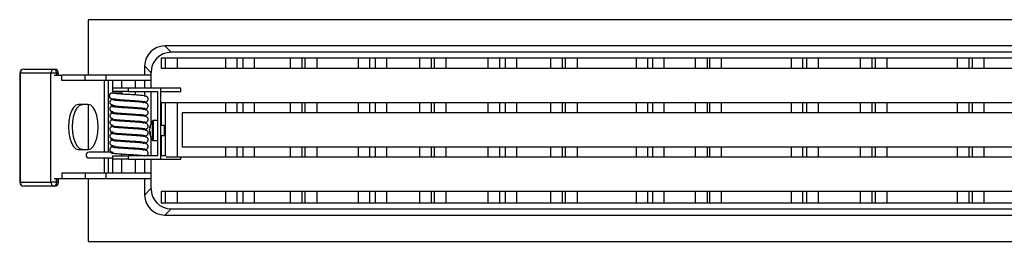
# Model space of a CAD drawing. Header units: millimetres. Extents: x 267 to 1070, y 370 to 734.
# Tile 3 of 7: x 561 to 684, y 566 to 593. Entities that reach past the tile are written whole.
import ezdxf

# ---------------------------------------------------------------- set-up
doc = ezdxf.new("R2010")
doc.units = ezdxf.units.MM

msp = doc.modelspace()

# ---------------------------------------------------------------- linework, layer by layer
at = {"color": 7, "linetype": 'Continuous', "lineweight": 25}
for p, q in [((569.96, 593.4), (569.96, 586.54)), ((752.65, 593.4), (569.96, 593.4)), ((579.45, 590.15), (580.24, 589.37)), ((752.65, 590.15), (579.45, 590.15)), ((752.65, 589.37), (580.24, 589.37)), ((578.99, 588.65), (578.99, 587.4)), ((579.49, 588.65), (578.99, 588.65)), ((579.49, 588.65), (579.49, 587.4)), ((580.98, 588.65), (579.49, 588.65)), ((587, 588.65), (580.98, 588.65)), ((580.98, 588.65), (580.98, 587.4)), ((587, 588.65), (587, 587.4)), ((588.41, 588.65), (587, 588.65)), ((588.41, 588.65), (588.41, 587.4)), ((589.13, 588.65), (588.41, 588.65)), ((589.13, 588.65), (589.13, 587.4)), ((590.54, 588.65), (589.13, 588.65)), ((590.54, 588.65), (590.54, 587.4)), ((595.03, 588.65), (590.54, 588.65)), ((595.03, 588.65), (595.03, 587.4)), ((596.49, 588.65), (595.03, 588.65)), ((596.49, 588.65), (596.49, 587.4)), ((596.86, 588.65), (596.49, 588.65)), ((596.86, 588.65), (596.86, 587.4)), ((598.32, 588.65), (596.86, 588.65)), ((603.46, 588.65), (598.32, 588.65)), ((598.32, 588.65), (598.32, 587.4)), ((604.87, 588.65), (603.46, 588.65)), ((603.46, 588.65), (603.46, 587.4)), ((604.87, 588.65), (604.87, 587.4)), ((605.59, 588.65), (604.87, 588.65)), ((605.59, 588.65), (605.59, 587.4)), ((607, 588.65), (605.59, 588.65)), ((607, 588.65), (607, 587.4)), ((611.06, 588.65), (607, 588.65)), ((611.06, 588.65), (611.06, 587.4)), ((612.52, 588.65), (611.06, 588.65)), ((612.52, 588.65), (612.52, 587.4)), ((612.9, 588.65), (612.52, 588.65)), ((612.9, 588.65), (612.9, 587.4)), ((614.36, 588.65), (612.9, 588.65)), ((619.58, 588.65), (614.36, 588.65)), ((614.36, 588.65), (614.36, 587.4)), ((620.99, 588.65), (619.58, 588.65)), ((619.58, 588.65), (619.58, 587.4)), ((620.99, 588.65), (620.99, 587.4)), ((621.71, 588.65), (620.99, 588.65)), ((621.71, 588.65), (621.71, 587.4)), ((623.12, 588.65), (621.71, 588.65)), ((623.12, 588.65), (623.12, 587.4)), ((627.34, 588.65), (623.12, 588.65)), ((627.34, 588.65), (627.34, 587.4)), ((628.8, 588.65), (627.34, 588.65)), ((628.8, 588.65), (628.8, 587.4)), ((629.16, 588.65), (628.8, 588.65)), ((629.16, 588.65), (629.16, 587.4)), ((630.63, 588.65), (629.16, 588.65)), ((637.97, 588.65), (630.63, 588.65)), ((630.63, 588.65), (630.63, 587.4)), ((639.38, 588.65), (637.97, 588.65)), ((637.97, 588.65), (637.97, 587.4)), ((639.38, 588.65), (639.38, 587.4)), ((640, 588.65), (639.38, 588.65)), ((640, 588.65), (640, 587.4)), ((641.41, 588.65), (640, 588.65)), ((641.41, 588.65), (641.41, 587.4)), ((645.31, 588.65), (641.41, 588.65)), ((645.31, 588.65), (645.31, 587.4)), ((646.77, 588.65), (645.31, 588.65)), ((646.77, 588.65), (646.77, 587.4)), ((647.07, 588.65), (646.77, 588.65)), ((648.54, 588.65), (647.07, 588.65)), ((647.07, 588.65), (647.07, 587.4)), ((648.54, 588.65), (648.54, 587.4)), ((657.2, 588.65), (648.54, 588.65)), ((658.64, 588.65), (657.2, 588.65)), ((657.2, 588.65), (657.2, 587.4)), ((658.64, 588.65), (658.64, 587.4)), ((659.11, 588.65), (658.64, 588.65)), ((659.11, 588.65), (659.11, 587.4)), ((660.55, 588.65), (659.11, 588.65)), ((660.55, 588.65), (660.55, 587.4)), ((665.77, 588.65), (660.55, 588.65)), ((665.77, 588.65), (665.77, 587.4)), ((667.21, 588.65), (665.77, 588.65)), ((667.21, 588.65), (667.21, 587.4)), ((667.66, 588.65), (667.21, 588.65)), ((669.11, 588.65), (667.66, 588.65)), ((667.66, 588.65), (667.66, 587.4)), ((677.81, 588.65), (669.11, 588.65)), ((669.11, 588.65), (669.11, 587.4)), ((677.81, 588.65), (677.81, 587.4)), ((679.26, 588.65), (677.81, 588.65)), ((679.26, 588.65), (679.26, 587.4)), ((679.7, 588.65), (679.26, 588.65)), ((679.7, 588.65), (679.7, 587.4)), ((681.15, 588.65), (679.7, 588.65)), ((681.15, 588.65), (681.15, 587.4)), ((686.36, 588.65), (681.15, 588.65)), ((561.45, 586.75), (561.45, 573.25)), ((565.33, 586.75), (561.5, 586.75)), ((561.5, 586.75), (561.5, 573.25)), ((561.95, 587.25), (565.77, 587.25)), ((565.33, 573.25), (565.33, 586.75)), ((566.02, 586.75), (565.33, 586.75)), ((565.77, 587.25), (565.78, 587.25)), ((566.03, 586.75), (566.02, 586.75)), ((566.28, 586.47), (566.28, 586.75)), ((577.74, 586.87), (576.96, 587.66)), ((576.96, 587.66), (576.96, 586.54)), ((577.74, 586.87), (577.74, 586.54)), ((578.99, 587.4), (579.49, 587.4)), ((579.49, 587.4), (580.98, 587.4)), ((580.98, 587.4), (587, 587.4)), ((587, 587.4), (588.41, 587.4)), ((588.41, 587.4), (589.13, 587.4)), ((589.13, 587.4), (590.54, 587.4)), ((590.54, 587.4), (595.03, 587.4)), ((595.03, 587.4), (596.49, 587.4)), ((596.49, 587.4), (596.86, 587.4)), ((596.86, 587.4), (598.32, 587.4)), ((598.32, 587.4), (603.46, 587.4)), ((603.46, 587.4), (604.87, 587.4)), ((604.87, 587.4), (605.59, 587.4)), ((605.59, 587.4), (607, 587.4)), ((607, 587.4), (611.06, 587.4)), ((611.06, 587.4), (612.52, 587.4)), ((612.52, 587.4), (612.9, 587.4)), ((612.9, 587.4), (614.36, 587.4)), ((614.36, 587.4), (619.58, 587.4)), ((619.58, 587.4), (620.99, 587.4)), ((620.99, 587.4), (621.71, 587.4)), ((621.71, 587.4), (623.12, 587.4)), ((623.12, 587.4), (627.34, 587.4)), ((627.34, 587.4), (628.8, 587.4)), ((628.8, 587.4), (629.16, 587.4)), ((629.16, 587.4), (630.63, 587.4)), ((630.63, 587.4), (637.97, 587.4)), ((637.97, 587.4), (639.38, 587.4)), ((639.38, 587.4), (640, 587.4)), ((640, 587.4), (641.41, 587.4)), ((641.41, 587.4), (645.31, 587.4)), ((645.31, 587.4), (646.77, 587.4)), ((646.77, 587.4), (647.07, 587.4)), ((647.07, 587.4), (648.54, 587.4)), ((648.54, 587.4), (657.2, 587.4)), ((657.2, 587.4), (658.64, 587.4)), ((658.64, 587.4), (659.11, 587.4)), ((659.11, 587.4), (660.55, 587.4)), ((660.55, 587.4), (665.77, 587.4)), ((665.77, 587.4), (667.21, 587.4)), ((667.21, 587.4), (667.66, 587.4)), ((667.66, 587.4), (669.11, 587.4)), ((669.11, 587.4), (677.81, 587.4)), ((677.81, 587.4), (679.26, 587.4)), ((679.26, 587.4), (679.7, 587.4)), ((679.7, 587.4), (681.15, 587.4)), ((681.15, 587.4), (686.36, 587.4)), ((566.68, 586.47), (565.73, 586.47)), ((566.68, 585.84), (566.68, 586.54)), ((569.59, 586.54), (566.68, 586.54)), ((569.59, 585.84), (566.68, 585.84)), ((569.59, 585.84), (569.59, 586.54)), ((572.16, 586.54), (569.59, 586.54)), ((572.16, 585.84), (569.59, 585.84)), ((571.95, 585.84), (571.95, 576.95)), ((572.16, 586.54), (572.16, 585.84)), ((577.76, 586.54), (572.16, 586.54)), ((577.76, 585.84), (572.16, 585.84)), ((572.43, 585.84), (572.43, 576.95)), ((572.98, 585.84), (572.98, 584.9)), ((574.09, 585.84), (574.09, 584.9)), ((575.83, 584.9), (575.83, 585.84)), ((576.96, 585.84), (576.96, 584.9)), ((577.74, 585.84), (577.74, 584.9)), ((577.76, 585.84), (577.76, 586.54)), ((572.91, 584.3), (572.91, 584.3)), ((572.96, 584.9), (572.96, 584.5)), ((574.96, 584.9), (572.96, 584.9)), ((574.96, 584.5), (572.96, 584.5)), ((572.98, 584.5), (572.98, 584.3)), ((574.09, 584.5), (574.09, 584.17)), ((574.96, 584.5), (574.96, 584.9)), ((578.96, 584.9), (574.96, 584.9)), ((574.96, 584.5), (578.56, 584.5)), ((575.83, 584.06), (575.83, 584.5)), ((576.96, 584.5), (576.96, 583.87)), ((577.74, 584.5), (577.74, 580.53)), ((578.56, 584.5), (578.56, 576.5)), ((578.96, 576.1), (578.96, 584.9)), ((581.46, 584.9), (578.96, 584.9)), ((578.96, 584.5), (581.46, 584.5)), ((581.46, 584.5), (581.46, 584.9)), ((572.98, 583.58), (572.98, 583.52)), ((573.04, 583.54), (573.05, 583.54)), ((574.09, 583.47), (574.09, 583.33)), ((575.83, 583.22), (575.83, 583.36)), ((576.96, 583.16), (576.96, 583.11)), ((578.99, 583.1), (578.99, 580.28)), ((579.49, 583.1), (578.99, 583.1)), ((580.98, 583.1), (579.49, 583.1)), ((580.98, 583.1), (580.98, 576.4)), ((587, 583.1), (580.98, 583.1)), ((587, 583.1), (587, 581.9)), ((588.41, 583.1), (587, 583.1)), ((588.41, 583.1), (588.41, 581.9)), ((589.13, 583.1), (588.41, 583.1)), ((589.13, 583.1), (589.13, 581.9)), ((590.54, 583.1), (589.13, 583.1)), ((590.54, 583.1), (590.54, 581.9)), ((595.03, 583.1), (590.54, 583.1)), ((595.03, 583.1), (595.03, 581.9)), ((596.49, 583.1), (595.03, 583.1)), ((596.49, 583.1), (596.49, 581.9)), ((596.86, 583.1), (596.49, 583.1)), ((596.86, 583.1), (596.86, 581.9)), ((598.32, 583.1), (596.86, 583.1)), ((598.32, 583.1), (598.32, 581.9)), ((603.46, 583.1), (598.32, 583.1)), ((603.46, 583.1), (603.46, 581.9)), ((604.87, 583.1), (603.46, 583.1)), ((604.87, 583.1), (604.87, 581.9)), ((605.59, 583.1), (604.87, 583.1)), ((605.59, 583.1), (605.59, 581.9)), ((607, 583.1), (605.59, 583.1)), ((607, 583.1), (607, 581.9)), ((611.06, 583.1), (607, 583.1)), ((611.06, 583.1), (611.06, 581.9)), ((612.52, 583.1), (611.06, 583.1)), ((612.52, 583.1), (612.52, 581.9)), ((612.9, 583.1), (612.52, 583.1)), ((612.9, 583.1), (612.9, 581.9)), ((614.36, 583.1), (612.9, 583.1)), ((614.36, 583.1), (614.36, 581.9)), ((619.58, 583.1), (614.36, 583.1)), ((619.58, 583.1), (619.58, 581.9)), ((620.99, 583.1), (619.58, 583.1)), ((620.99, 583.1), (620.99, 581.9)), ((621.71, 583.1), (620.99, 583.1)), ((621.71, 583.1), (621.71, 581.9)), ((623.12, 583.1), (621.71, 583.1)), ((623.12, 583.1), (623.12, 581.9)), ((627.34, 583.1), (623.12, 583.1)), ((627.34, 583.1), (627.34, 581.9)), ((628.8, 583.1), (627.34, 583.1)), ((628.8, 583.1), (628.8, 581.9)), ((629.16, 583.1), (628.8, 583.1)), ((629.16, 583.1), (629.16, 581.9)), ((630.63, 583.1), (629.16, 583.1)), ((630.63, 583.1), (630.63, 581.9)), ((637.97, 583.1), (630.63, 583.1)), ((637.97, 583.1), (637.97, 581.9)), ((639.38, 583.1), (637.97, 583.1)), ((639.38, 583.1), (639.38, 581.9)), ((640, 583.1), (639.38, 583.1)), ((640, 583.1), (640, 581.9)), ((641.41, 583.1), (640, 583.1)), ((641.41, 583.1), (641.41, 581.9)), ((645.31, 583.1), (641.41, 583.1)), ((645.31, 583.1), (645.31, 581.9)), ((646.77, 583.1), (645.31, 583.1)), ((646.77, 583.1), (646.77, 581.9)), ((647.07, 583.1), (646.77, 583.1)), ((647.07, 583.1), (647.07, 581.9)), ((648.54, 583.1), (647.07, 583.1)), ((648.54, 583.1), (648.54, 581.9)), ((657.2, 583.1), (648.54, 583.1)), ((657.2, 583.1), (657.2, 581.9)), ((658.64, 583.1), (657.2, 583.1)), ((658.64, 583.1), (658.64, 581.9)), ((659.11, 583.1), (658.64, 583.1)), ((659.11, 583.1), (659.11, 581.9)), ((660.55, 583.1), (659.11, 583.1)), ((660.55, 583.1), (660.55, 581.9)), ((665.77, 583.1), (660.55, 583.1)), ((665.77, 583.1), (665.77, 581.9)), ((667.21, 583.1), (665.77, 583.1)), ((667.21, 583.1), (667.21, 581.9)), ((667.66, 583.1), (667.21, 583.1)), ((667.66, 583.1), (667.66, 581.9)), ((669.11, 583.1), (667.66, 583.1)), ((669.11, 583.1), (669.11, 581.9)), ((677.81, 583.1), (669.11, 583.1)), ((677.81, 583.1), (677.81, 581.9)), ((679.26, 583.1), (677.81, 583.1)), ((679.26, 583.1), (679.26, 581.9)), ((679.7, 583.1), (679.26, 583.1)), ((679.7, 583.1), (679.7, 581.9)), ((681.15, 583.1), (679.7, 583.1)), ((681.15, 583.1), (681.15, 581.9)), ((686.36, 583.1), (681.15, 583.1)), ((569.96, 582.9), (568.74, 582.9)), ((569.96, 582.9), (569.96, 577.3)), ((572.98, 582.74), (572.98, 582.68)), ((572.98, 581.9), (572.98, 581.84)), ((573.04, 582.7), (573.05, 582.7)), ((573.04, 581.86), (573.05, 581.86)), ((574.09, 582.63), (574.09, 582.49)), ((574.09, 581.79), (574.09, 581.65)), ((575.83, 582.38), (575.83, 582.52)), ((576.96, 582.32), (576.96, 582.27)), ((581.67, 581.9), (587, 581.9)), ((581.67, 577.6), (581.67, 581.9)), ((587, 581.9), (588.41, 581.9)), ((588.41, 581.9), (589.13, 581.9)), ((589.13, 581.9), (590.54, 581.9)), ((590.54, 581.9), (595.03, 581.9)), ((595.03, 581.9), (596.49, 581.9)), ((596.49, 581.9), (596.86, 581.9)), ((596.86, 581.9), (598.32, 581.9)), ((598.32, 581.9), (603.46, 581.9)), ((603.46, 581.9), (604.87, 581.9)), ((604.87, 581.9), (605.59, 581.9)), ((605.59, 581.9), (607, 581.9)), ((607, 581.9), (611.06, 581.9)), ((611.06, 581.9), (612.52, 581.9)), ((612.52, 581.9), (612.9, 581.9)), ((612.9, 581.9), (614.36, 581.9)), ((614.36, 581.9), (619.58, 581.9)), ((619.58, 581.9), (620.99, 581.9)), ((620.99, 581.9), (621.71, 581.9)), ((621.71, 581.9), (623.12, 581.9)), ((623.12, 581.9), (627.34, 581.9)), ((627.34, 581.9), (628.8, 581.9)), ((628.8, 581.9), (629.16, 581.9)), ((629.16, 581.9), (630.63, 581.9)), ((630.63, 581.9), (637.97, 581.9)), ((637.97, 581.9), (639.38, 581.9)), ((639.38, 581.9), (640, 581.9)), ((640, 581.9), (641.41, 581.9)), ((641.41, 581.9), (645.31, 581.9)), ((645.31, 581.9), (646.77, 581.9)), ((646.77, 581.9), (647.07, 581.9)), ((647.07, 581.9), (648.54, 581.9)), ((648.54, 581.9), (657.2, 581.9)), ((657.2, 581.9), (658.64, 581.9)), ((658.64, 581.9), (659.11, 581.9)), ((659.11, 581.9), (660.55, 581.9)), ((660.55, 581.9), (665.77, 581.9)), ((665.77, 581.9), (667.21, 581.9)), ((667.21, 581.9), (667.66, 581.9)), ((667.66, 581.9), (669.11, 581.9)), ((669.11, 581.9), (677.81, 581.9)), ((677.81, 581.9), (679.26, 581.9)), ((679.26, 581.9), (679.7, 581.9)), ((679.7, 581.9), (681.15, 581.9)), ((681.15, 581.9), (686.36, 581.9)), ((572.98, 581.06), (572.98, 581)), ((573.04, 581.02), (573.05, 581.02)), ((574.09, 580.95), (574.09, 580.81)), ((575.83, 581.54), (575.83, 581.68)), ((575.83, 580.7), (575.83, 580.84)), ((576.96, 581.48), (576.96, 581.43)), ((576.96, 580.64), (576.96, 580.59)), ((578.56, 580.9), (578.04, 580.9)), ((572.98, 580.22), (572.98, 580.16)), ((572.98, 579.38), (572.98, 579.32)), ((573.04, 580.18), (573.05, 580.18)), ((574.09, 580.11), (574.09, 579.97)), ((575.83, 579.86), (575.83, 580)), ((576.96, 579.8), (576.96, 579.75)), ((577.57, 579.98), (577.57, 579.95)), ((577.57, 579.67), (577.57, 579.79)), ((577.57, 579.63), (577.57, 579.52)), ((577.64, 579.52), (577.57, 579.52)), ((577.57, 579.33), (577.57, 579.36)), ((577.64, 579.36), (577.57, 579.36)), ((579.37, 580.28), (578.96, 580.28)), ((572.98, 578.54), (572.98, 578.48)), ((573.04, 579.34), (573.05, 579.34)), ((573.04, 578.5), (573.05, 578.5)), ((574.09, 579.27), (574.09, 579.13)), ((574.09, 578.43), (574.09, 578.29)), ((575.83, 579.02), (575.83, 579.16)), ((575.83, 578.18), (575.83, 578.32)), ((576.96, 578.96), (576.96, 578.91)), ((576.96, 578.12), (576.96, 578.07)), ((577.74, 578.78), (577.74, 576.5)), ((578.04, 578.4), (578.56, 578.4)), ((578.96, 579.03), (579.37, 579.03)), ((578.99, 579.03), (578.99, 576.5)), ((568.74, 577.3), (569.96, 577.3)), ((572.98, 577.7), (572.98, 577.64)), ((573.04, 577.66), (573.05, 577.66)), ((574.09, 577.59), (574.09, 577.45)), ((575.83, 577.34), (575.83, 577.48)), ((576.96, 577.28), (576.96, 577.23)), ((587, 577.6), (581.67, 577.6)), ((587, 577.6), (587, 576.4)), ((588.41, 577.6), (587, 577.6)), ((588.41, 577.6), (588.41, 576.4)), ((589.13, 577.6), (588.41, 577.6)), ((589.13, 577.6), (589.13, 576.4)), ((590.54, 577.6), (589.13, 577.6)), ((590.54, 577.6), (590.54, 576.4)), ((595.03, 577.6), (590.54, 577.6)), ((595.03, 577.6), (595.03, 576.4)), ((596.49, 577.6), (595.03, 577.6)), ((596.49, 577.6), (596.49, 576.4)), ((596.86, 577.6), (596.49, 577.6)), ((596.86, 577.6), (596.86, 576.4)), ((598.32, 577.6), (596.86, 577.6)), ((598.32, 577.6), (598.32, 576.4)), ((603.46, 577.6), (598.32, 577.6)), ((603.46, 577.6), (603.46, 576.4)), ((604.87, 577.6), (603.46, 577.6)), ((604.87, 577.6), (604.87, 576.4)), ((605.59, 577.6), (604.87, 577.6)), ((605.59, 577.6), (605.59, 576.4)), ((607, 577.6), (605.59, 577.6)), ((607, 577.6), (607, 576.4)), ((611.06, 577.6), (607, 577.6)), ((611.06, 577.6), (611.06, 576.4)), ((612.52, 577.6), (611.06, 577.6)), ((612.52, 577.6), (612.52, 576.4)), ((612.9, 577.6), (612.52, 577.6)), ((612.9, 577.6), (612.9, 576.4)), ((614.36, 577.6), (612.9, 577.6)), ((614.36, 577.6), (614.36, 576.4)), ((619.58, 577.6), (614.36, 577.6)), ((619.58, 577.6), (619.58, 576.4)), ((620.99, 577.6), (619.58, 577.6)), ((620.99, 577.6), (620.99, 576.4)), ((621.71, 577.6), (620.99, 577.6)), ((621.71, 577.6), (621.71, 576.4)), ((623.12, 577.6), (621.71, 577.6)), ((623.12, 577.6), (623.12, 576.4)), ((627.34, 577.6), (623.12, 577.6)), ((627.34, 577.6), (627.34, 576.4)), ((628.8, 577.6), (627.34, 577.6)), ((628.8, 577.6), (628.8, 576.4)), ((629.16, 577.6), (628.8, 577.6)), ((629.16, 577.6), (629.16, 576.4)), ((630.63, 577.6), (629.16, 577.6)), ((630.63, 577.6), (630.63, 576.4)), ((637.97, 577.6), (630.63, 577.6)), ((637.97, 577.6), (637.97, 576.4)), ((639.38, 577.6), (637.97, 577.6)), ((639.38, 577.6), (639.38, 576.4)), ((640, 577.6), (639.38, 577.6)), ((640, 577.6), (640, 576.4)), ((641.41, 577.6), (640, 577.6)), ((641.41, 577.6), (641.41, 576.4)), ((645.31, 577.6), (641.41, 577.6)), ((645.31, 577.6), (645.31, 576.4)), ((646.77, 577.6), (645.31, 577.6)), ((646.77, 577.6), (646.77, 576.4)), ((647.07, 577.6), (646.77, 577.6)), ((647.07, 577.6), (647.07, 576.4)), ((648.54, 577.6), (647.07, 577.6)), ((648.54, 577.6), (648.54, 576.4)), ((657.2, 577.6), (648.54, 577.6)), ((657.2, 577.6), (657.2, 576.4)), ((658.64, 577.6), (657.2, 577.6)), ((658.64, 577.6), (658.64, 576.4)), ((659.11, 577.6), (658.64, 577.6)), ((659.11, 577.6), (659.11, 576.4)), ((660.55, 577.6), (659.11, 577.6)), ((660.55, 577.6), (660.55, 576.4)), ((665.77, 577.6), (660.55, 577.6)), ((665.77, 577.6), (665.77, 576.4)), ((667.21, 577.6), (665.77, 577.6)), ((667.21, 577.6), (667.21, 576.4)), ((667.66, 577.6), (667.21, 577.6)), ((667.66, 577.6), (667.66, 576.4)), ((669.11, 577.6), (667.66, 577.6)), ((669.11, 577.6), (669.11, 576.4)), ((677.81, 577.6), (669.11, 577.6)), ((677.81, 577.6), (677.81, 576.4)), ((679.26, 577.6), (677.81, 577.6)), ((679.26, 577.6), (679.26, 576.4)), ((679.7, 577.6), (679.26, 577.6)), ((679.7, 577.6), (679.7, 576.4)), ((681.15, 577.6), (679.7, 577.6)), ((681.15, 577.6), (681.15, 576.4)), ((686.36, 577.6), (681.15, 577.6)), ((571.95, 576.25), (571.95, 574.36)), ((572.43, 576.25), (572.43, 574.36)), ((572.96, 576.5), (572.96, 576.1)), ((572.96, 576.5), (574.96, 576.5)), ((574.96, 576.1), (572.96, 576.1)), ((572.98, 576.1), (572.98, 574.36)), ((574.09, 576.75), (574.09, 576.5)), ((574.09, 576.1), (574.09, 574.36)), ((574.96, 576.1), (574.96, 576.5)), ((578.56, 576.5), (574.96, 576.5)), ((574.96, 576.1), (578.96, 576.1)), ((575.83, 576.5), (575.83, 576.64)), ((575.83, 574.36), (575.83, 576.1)), ((576.96, 576.1), (576.96, 574.36)), ((577.74, 576.1), (577.74, 574.36)), ((579.63, 576.5), (578.96, 576.5)), ((578.96, 576.1), (581.46, 576.1)), ((579.63, 576.4), (580.98, 576.4)), ((580.98, 576.4), (587, 576.4)), ((581.46, 576.1), (581.46, 576.4)), ((587, 576.4), (588.41, 576.4)), ((588.41, 576.4), (589.13, 576.4)), ((589.13, 576.4), (590.54, 576.4)), ((590.54, 576.4), (595.03, 576.4)), ((595.03, 576.4), (596.49, 576.4)), ((596.49, 576.4), (596.86, 576.4)), ((596.86, 576.4), (598.32, 576.4)), ((598.32, 576.4), (603.46, 576.4)), ((603.46, 576.4), (604.87, 576.4)), ((604.87, 576.4), (605.59, 576.4)), ((605.59, 576.4), (607, 576.4)), ((607, 576.4), (611.06, 576.4)), ((611.06, 576.4), (612.52, 576.4)), ((612.52, 576.4), (612.9, 576.4)), ((612.9, 576.4), (614.36, 576.4)), ((614.36, 576.4), (619.58, 576.4)), ((619.58, 576.4), (620.99, 576.4)), ((620.99, 576.4), (621.71, 576.4)), ((621.71, 576.4), (623.12, 576.4)), ((623.12, 576.4), (627.34, 576.4)), ((627.34, 576.4), (628.8, 576.4)), ((628.8, 576.4), (629.16, 576.4)), ((629.16, 576.4), (630.63, 576.4)), ((630.63, 576.4), (637.97, 576.4)), ((637.97, 576.4), (639.38, 576.4)), ((639.38, 576.4), (640, 576.4)), ((640, 576.4), (641.41, 576.4)), ((641.41, 576.4), (645.31, 576.4)), ((645.31, 576.4), (646.77, 576.4)), ((646.77, 576.4), (647.07, 576.4)), ((647.07, 576.4), (648.54, 576.4)), ((648.54, 576.4), (657.2, 576.4)), ((657.2, 576.4), (658.64, 576.4)), ((658.64, 576.4), (659.11, 576.4)), ((659.11, 576.4), (660.55, 576.4)), ((660.55, 576.4), (665.77, 576.4)), ((665.77, 576.4), (667.21, 576.4)), ((667.21, 576.4), (667.66, 576.4)), ((667.66, 576.4), (669.11, 576.4)), ((669.11, 576.4), (677.81, 576.4)), ((677.81, 576.4), (679.26, 576.4)), ((679.26, 576.4), (679.7, 576.4)), ((679.7, 576.4), (681.15, 576.4)), ((681.15, 576.4), (686.36, 576.4)), ((561.5, 573.25), (565.33, 573.25)), ((566.02, 573.25), (565.33, 573.25)), ((566.68, 573.66), (565.73, 573.66)), ((566.02, 573.25), (566.03, 573.25)), ((566.28, 573.25), (566.28, 573.66)), ((566.68, 574.36), (566.68, 573.66)), ((569.59, 574.36), (566.68, 574.36)), ((569.59, 573.66), (566.68, 573.66)), ((569.59, 574.36), (569.59, 573.66)), ((572.16, 574.36), (569.59, 574.36)), ((572.16, 573.66), (569.59, 573.66)), ((569.96, 573.66), (569.96, 565.9)), ((572.16, 574.36), (572.16, 573.66)), ((577.76, 574.36), (572.16, 574.36)), ((577.76, 573.66), (572.16, 573.66)), ((576.96, 573.66), (576.96, 571.65)), ((577.74, 573.66), (577.74, 572.44)), ((577.76, 573.66), (577.76, 574.36)), ((565.77, 572.75), (561.95, 572.75)), ((565.78, 572.75), (565.77, 572.75)), ((576.96, 571.65), (577.74, 572.44)), ((578.99, 572.1), (578.99, 570.65)), ((579.49, 572.1), (578.99, 572.1)), ((579.49, 572.1), (579.49, 570.65)), ((580.98, 572.1), (579.49, 572.1)), ((580.98, 572.1), (580.98, 570.65)), ((587, 572.1), (580.98, 572.1)), ((587, 572.1), (587, 570.65)), ((588.41, 572.1), (587, 572.1)), ((588.41, 572.1), (588.41, 570.65)), ((589.13, 572.1), (588.41, 572.1)), ((589.13, 572.1), (589.13, 570.65)), ((590.54, 572.1), (589.13, 572.1)), ((590.54, 572.1), (590.54, 570.65)), ((595.03, 572.1), (590.54, 572.1)), ((595.03, 572.1), (595.03, 570.65)), ((596.49, 572.1), (595.03, 572.1)), ((596.49, 572.1), (596.49, 570.65)), ((596.86, 572.1), (596.49, 572.1)), ((596.86, 572.1), (596.86, 570.65)), ((598.32, 572.1), (596.86, 572.1)), ((598.32, 572.1), (598.32, 570.65)), ((603.46, 572.1), (598.32, 572.1)), ((603.46, 572.1), (603.46, 570.65)), ((604.87, 572.1), (603.46, 572.1)), ((604.87, 572.1), (604.87, 570.65)), ((605.59, 572.1), (604.87, 572.1)), ((605.59, 572.1), (605.59, 570.65)), ((607, 572.1), (605.59, 572.1)), ((607, 572.1), (607, 570.65)), ((611.06, 572.1), (607, 572.1)), ((611.06, 572.1), (611.06, 570.65)), ((612.52, 572.1), (611.06, 572.1)), ((612.52, 572.1), (612.52, 570.65)), ((612.9, 572.1), (612.52, 572.1)), ((612.9, 572.1), (612.9, 570.65)), ((614.36, 572.1), (612.9, 572.1)), ((614.36, 572.1), (614.36, 570.65)), ((619.58, 572.1), (614.36, 572.1)), ((619.58, 572.1), (619.58, 570.65)), ((620.99, 572.1), (619.58, 572.1)), ((620.99, 572.1), (620.99, 570.65)), ((621.71, 572.1), (620.99, 572.1)), ((621.71, 572.1), (621.71, 570.65)), ((623.12, 572.1), (621.71, 572.1)), ((623.12, 572.1), (623.12, 570.65)), ((627.34, 572.1), (623.12, 572.1)), ((627.34, 572.1), (627.34, 570.65)), ((628.8, 572.1), (627.34, 572.1)), ((628.8, 572.1), (628.8, 570.65)), ((629.16, 572.1), (628.8, 572.1)), ((629.16, 572.1), (629.16, 570.65)), ((630.63, 572.1), (629.16, 572.1)), ((630.63, 572.1), (630.63, 570.65)), ((637.97, 572.1), (630.63, 572.1)), ((637.97, 572.1), (637.97, 570.65)), ((639.38, 572.1), (637.97, 572.1)), ((639.38, 572.1), (639.38, 570.65)), ((640, 572.1), (639.38, 572.1)), ((640, 572.1), (640, 570.65)), ((641.41, 572.1), (640, 572.1)), ((641.41, 572.1), (641.41, 570.65)), ((645.31, 572.1), (641.41, 572.1)), ((645.31, 572.1), (645.31, 570.65)), ((646.77, 572.1), (645.31, 572.1)), ((646.77, 572.1), (646.77, 570.65)), ((647.07, 572.1), (646.77, 572.1)), ((647.07, 572.1), (647.07, 570.65)), ((648.54, 572.1), (647.07, 572.1)), ((648.54, 572.1), (648.54, 570.65)), ((657.2, 572.1), (648.54, 572.1)), ((657.2, 572.1), (657.2, 570.65)), ((658.64, 572.1), (657.2, 572.1)), ((658.64, 572.1), (658.64, 570.65)), ((659.11, 572.1), (658.64, 572.1)), ((659.11, 572.1), (659.11, 570.65)), ((660.55, 572.1), (659.11, 572.1)), ((660.55, 572.1), (660.55, 570.65)), ((665.77, 572.1), (660.55, 572.1)), ((665.77, 572.1), (665.77, 570.65)), ((667.21, 572.1), (665.77, 572.1)), ((667.21, 572.1), (667.21, 570.65)), ((667.66, 572.1), (667.21, 572.1)), ((667.66, 572.1), (667.66, 570.65)), ((669.11, 572.1), (667.66, 572.1)), ((669.11, 572.1), (669.11, 570.65)), ((677.81, 572.1), (669.11, 572.1)), ((677.81, 572.1), (677.81, 570.65)), ((679.26, 572.1), (677.81, 572.1)), ((679.26, 572.1), (679.26, 570.65)), ((679.7, 572.1), (679.26, 572.1)), ((679.7, 572.1), (679.7, 570.65)), ((681.15, 572.1), (679.7, 572.1)), ((681.15, 572.1), (681.15, 570.65)), ((686.36, 572.1), (681.15, 572.1)), ((579.49, 570.65), (578.99, 570.65)), ((580.24, 569.94), (579.45, 569.15)), ((580.98, 570.65), (579.49, 570.65)), ((580.24, 569.94), (766.67, 569.94)), ((587, 570.65), (580.98, 570.65)), ((588.41, 570.65), (587, 570.65)), ((589.13, 570.65), (588.41, 570.65)), ((590.54, 570.65), (589.13, 570.65)), ((595.03, 570.65), (590.54, 570.65)), ((596.49, 570.65), (595.03, 570.65)), ((596.86, 570.65), (596.49, 570.65)), ((598.32, 570.65), (596.86, 570.65)), ((603.46, 570.65), (598.32, 570.65)), ((604.87, 570.65), (603.46, 570.65)), ((605.59, 570.65), (604.87, 570.65)), ((607, 570.65), (605.59, 570.65)), ((611.06, 570.65), (607, 570.65)), ((612.52, 570.65), (611.06, 570.65)), ((612.9, 570.65), (612.52, 570.65)), ((614.36, 570.65), (612.9, 570.65)), ((619.58, 570.65), (614.36, 570.65)), ((620.99, 570.65), (619.58, 570.65)), ((621.71, 570.65), (620.99, 570.65)), ((623.12, 570.65), (621.71, 570.65)), ((627.34, 570.65), (623.12, 570.65)), ((628.8, 570.65), (627.34, 570.65)), ((629.16, 570.65), (628.8, 570.65)), ((630.63, 570.65), (629.16, 570.65)), ((637.97, 570.65), (630.63, 570.65)), ((639.38, 570.65), (637.97, 570.65)), ((640, 570.65), (639.38, 570.65)), ((641.41, 570.65), (640, 570.65)), ((645.31, 570.65), (641.41, 570.65)), ((646.77, 570.65), (645.31, 570.65)), ((647.07, 570.65), (646.77, 570.65)), ((648.54, 570.65), (647.07, 570.65)), ((657.2, 570.65), (648.54, 570.65)), ((658.64, 570.65), (657.2, 570.65)), ((659.11, 570.65), (658.64, 570.65)), ((660.55, 570.65), (659.11, 570.65)), ((665.77, 570.65), (660.55, 570.65)), ((667.21, 570.65), (665.77, 570.65)), ((667.66, 570.65), (667.21, 570.65)), ((669.11, 570.65), (667.66, 570.65)), ((677.81, 570.65), (669.11, 570.65)), ((679.26, 570.65), (677.81, 570.65)), ((679.7, 570.65), (679.26, 570.65)), ((681.15, 570.65), (679.7, 570.65)), ((686.36, 570.65), (681.15, 570.65)), ((579.45, 569.15), (767.46, 569.15)), ((569.96, 565.9), (776.96, 565.9))]:
    msp.add_line(p, q, dxfattribs=at)
at = {"color": 8, "linetype": 'Continuous', "lineweight": 25}
for p, q in [((561.5, 586.75), (561.45, 586.75)), ((566.02, 586.75), (566.02, 586.47)), ((566.28, 586.75), (566.03, 586.75)), ((566.03, 586.47), (566.03, 586.75)), ((579.49, 583.1), (579.49, 576.5)), ((577.94, 580.69), (577.94, 580.86)), ((577.94, 578.45), (577.94, 580.69)), ((578.04, 580.73), (578.04, 580.9)), ((578.04, 578.4), (578.04, 580.73)), ((561.45, 573.25), (561.5, 573.25)), ((566.02, 573.66), (566.02, 573.25)), ((566.03, 573.25), (566.03, 573.66)), ((566.28, 573.25), (566.03, 573.25))]:
    msp.add_line(p, q, dxfattribs=at)
at = {"color": 7, "linetype": 'Continuous', "lineweight": 25, "flags": 128}
for points in [[(566.02, 586.75), (566.02, 586.85), (566, 586.94), (565.98, 587.03), (565.95, 587.1), (565.91, 587.16), (565.87, 587.21), (565.82, 587.24), (565.77, 587.25)], [(566.03, 586.75), (566.02, 586.85), (566.01, 586.94), (565.99, 587.03), (565.96, 587.1), (565.92, 587.16), (565.88, 587.21), (565.83, 587.24), (565.78, 587.25)], [(568.74, 582.9), (568.42, 582.8), (568.13, 582.52), (567.87, 582.08), (567.68, 581.5), (567.56, 580.82), (567.52, 580.1), (567.56, 579.37), (567.68, 578.7), (567.87, 578.12), (568.13, 577.67), (568.42, 577.39), (568.74, 577.3)], [(569.24, 577.3), (568.93, 577.39), (568.63, 577.67), (568.38, 578.12), (568.18, 578.7), (568.06, 579.37), (568.02, 580.1), (568.06, 580.82), (568.18, 581.5), (568.38, 582.08), (568.63, 582.52), (568.93, 582.8), (569.24, 582.9)], [(569.96, 577.3), (570.27, 577.39), (570.57, 577.67), (570.82, 578.12), (571.02, 578.7), (571.14, 579.37), (571.18, 580.1), (571.14, 580.82), (571.02, 581.5), (570.82, 582.08), (570.57, 582.52), (570.27, 582.8), (569.96, 582.9)], [(573.04, 581.85), (572.91, 581.82), (572.75, 581.73), (572.69, 581.67), (572.65, 581.59), (572.63, 581.5), (572.64, 581.41), (572.68, 581.32), (572.74, 581.26), (572.81, 581.21), (572.89, 581.18), (573.06, 581.16), (573.06, 581.16)], [(573.04, 581.01), (572.91, 580.98), (572.75, 580.89), (572.69, 580.83), (572.65, 580.75), (572.63, 580.66), (572.64, 580.57), (572.68, 580.48), (572.74, 580.42), (572.81, 580.37), (572.89, 580.34), (573.06, 580.32), (573.06, 580.32)], [(573.04, 580.17), (572.91, 580.14), (572.75, 580.05), (572.69, 579.99), (572.65, 579.91), (572.63, 579.82), (572.64, 579.73), (572.68, 579.64), (572.74, 579.58), (572.81, 579.53), (572.89, 579.5), (573.06, 579.48), (573.06, 579.48)], [(573.11, 579.34), (572.91, 579.3), (572.75, 579.21), (572.69, 579.15), (572.65, 579.07), (572.63, 578.98), (572.64, 578.89), (572.68, 578.8), (572.74, 578.74), (572.81, 578.69), (572.89, 578.66), (573.06, 578.64), (573.06, 578.64)], [(573.11, 578.5), (572.91, 578.46), (572.75, 578.37), (572.69, 578.31), (572.65, 578.23), (572.63, 578.14), (572.64, 578.05), (572.68, 577.96), (572.74, 577.9), (572.81, 577.85), (572.89, 577.82), (573.06, 577.8), (573.06, 577.8)], [(565.77, 572.75), (565.82, 572.76), (565.87, 572.79), (565.91, 572.83), (565.95, 572.9), (565.98, 572.97), (566, 573.06), (566.02, 573.15), (566.02, 573.25)], [(565.78, 572.75), (565.83, 572.76), (565.88, 572.79), (565.92, 572.83), (565.96, 572.9), (565.99, 572.97), (566.01, 573.06), (566.02, 573.15), (566.03, 573.25)]]:
    msp.add_lwpolyline(points, dxfattribs=at)
at = {"color": 7, "linetype": 'Continuous', "lineweight": 25}
for centre, radius, start, end in [((561.95, 586.75), 0.5, 90, 180), ((561.98, 586.78), 0.474, 93.6761, 183.2558), ((565.81, 586.78), 0.474, 93.6761, 183.2558), ((565.78, 586.75), 0.5, 0, 90), ((572.92, 583.95), 0.349, 90.628, 204.1937), ((579.54, 579.65), 2, 143.0539, 169.5794), ((578.04, 580.78), 0.12, 90, 143.0539), ((579.06, 579.74), 1.51, 159.7867, 170.8689), ((579.06, 579.55), 1.51, 159.7867, 170.8689), ((578.18, 579.84), 0.633, 195.4206, 212.0742), ((579.05, 579.75), 1.5, 189.1094, 195.322), ((578.18, 579.52), 0.633, 195.4206, 212.0742), ((578.22, 580.17), 0.58, 170.6094, 189.3906), ((579.27, 579.35), 1.63, 174.4044, 185.5956), ((579.54, 579.65), 2, 190.4206, 216.9461), ((578.04, 578.52), 0.12, 216.9461, 270), ((570.03, 576.6), 0.35, 92.1753, 267.8873), ((561.95, 573.25), 0.5, 180, 270), ((561.98, 573.22), 0.474, 176.7442, 266.3239), ((565.81, 573.22), 0.474, 176.7442, 266.3239), ((565.78, 573.25), 0.5, 270, 0)]:
    msp.add_arc(centre, radius, start, end, dxfattribs=at)
for centre, major_axis, ratio, start_param, end_param in [((579.46, 587.65), (-1.77, 1.77), 0.997265, 5.499157, 7.067214), ((580.25, 586.86), (-1.77, 1.77), 0.997265, 5.499157, 7.067214), ((579.37, 579.65), (0, 0.625), 0.107107, 3.141593, 6.283185), ((580.25, 572.44), (-1.77, -1.77), 0.997265, 5.499157, 7.067214), ((579.46, 571.66), (-1.77, -1.77), 0.997265, 5.499157, 7.067214)]:
    msp.add_ellipse(centre, major_axis=major_axis, ratio=ratio, start_param=start_param, end_param=end_param, dxfattribs=at)
for points, knots in [([(572.8, 583.61), (572.78, 583.62), (572.73, 583.64), (572.66, 583.69), (572.6, 583.76), (572.56, 583.86), (572.55, 583.97), (572.57, 584.08), (572.62, 584.17), (572.68, 584.21), (572.7, 584.23)], [0, 0, 0, 0, 0.096459, 0.207493, 0.332391, 0.468143, 0.6093, 0.74898, 0.880705, 1, 1, 1, 1]), ([(572.7, 584.23), (572.67, 584.21), (572.61, 584.16), (572.56, 584.05), (572.55, 583.94), (572.57, 583.87), (572.59, 583.83), (572.6, 583.81), (572.6, 583.81)], [0, 0, 0, 0, 0.240024, 0.480053, 0.719875, 0.857761, 0.953827, 1, 1, 1, 1]), ([(573.02, 584.28), (572.98, 584.29), (572.91, 584.3), (572.8, 584.28), (572.69, 584.22), (572.62, 584.13), (572.57, 584.02), (572.57, 583.91), (572.59, 583.84), (572.6, 583.81)], [0, 0, 0, 0, 0.134256, 0.282931, 0.431265, 0.579484, 0.727805, 0.876378, 1, 1, 1, 1]), ([(572.79, 584.27), (572.76, 584.26), (572.72, 584.25), (572.68, 584.21), (572.67, 584.2)], [0, 0, 0, 0, 0.565431, 1, 1, 1, 1]), ([(577.08, 583.89), (577.09, 583.91), (577.1, 583.94), (576.77, 583.98), (576.17, 584.04), (575.39, 584.09), (574.55, 584.14), (573.8, 584.19), (573.22, 584.24), (573.07, 584.27), (572.99, 584.29)], [0, 0, 0, 0, 0.079348, 0.214628, 0.348636, 0.48143, 0.613017, 0.743347, 0.87236, 1, 1, 1, 1]), ([(574.09, 584.3), (573.96, 584.3), (573.68, 584.3), (573.27, 584.3), (573.13, 584.3), (573.09, 584.3)], [0, 0, 0, 0, 0.369654, 0.814046, 1, 1, 1, 1]), ([(573.31, 583.57), (573.18, 583.56), (572.99, 583.55), (572.78, 583.44), (572.69, 583.35), (572.65, 583.27), (572.63, 583.18), (572.64, 583.09), (572.67, 583), (572.73, 582.93), (572.81, 582.88), (572.92, 582.84), (573.01, 582.84), (573.06, 582.84)], [0, 0, 0, 0, 0.315203, 0.442575, 0.501426, 0.558212, 0.613736, 0.668454, 0.72255, 0.776208, 0.829892, 0.884438, 1, 1, 1, 1]), ([(572.8, 583.61), (572.89, 583.59), (573.07, 583.55), (573.71, 583.5), (574.49, 583.44), (575.34, 583.39), (576.12, 583.34), (576.69, 583.29), (576.99, 583.24), (576.97, 583.22), (576.96, 583.21)], [0, 0, 0, 0, 0.137605, 0.27383, 0.408732, 0.542372, 0.674801, 0.80602, 0.935973, 1, 1, 1, 1]), ([(572.99, 583.45), (572.96, 583.45), (572.94, 583.46), (572.95, 583.47), (572.95, 583.48)], [0, 0, 0, 0, 0.881404, 1, 1, 1, 1]), ([(577.08, 583.05), (577.09, 583.07), (577.1, 583.1), (576.77, 583.14), (576.17, 583.2), (575.39, 583.25), (574.55, 583.3), (573.8, 583.35), (573.22, 583.4), (573.07, 583.43), (572.99, 583.45)], [0, 0, 0, 0, 0.079348, 0.214628, 0.348636, 0.48143, 0.613017, 0.743347, 0.87236, 1, 1, 1, 1]), ([(576.78, 583.13), (576.8, 583.14), (576.95, 583.15), (577, 583.17), (577.05, 583.18)], [0, 0, 0, 0, 0.150717, 1, 1, 1, 1]), ([(576.95, 583.16), (577, 583.17), (577.1, 583.18), (577.25, 583.25), (577.35, 583.36), (577.39, 583.47), (577.4, 583.56), (577.39, 583.65), (577.35, 583.75), (577.27, 583.84), (577.16, 583.9), (577.09, 583.91), (577.06, 583.91)], [0, 0, 0, 0, 0.140714, 0.28421, 0.433167, 0.508899, 0.583443, 0.655125, 0.722393, 0.838996, 0.930719, 1, 1, 1, 1]), ([(576.95, 582.32), (577, 582.33), (577.1, 582.34), (577.25, 582.41), (577.35, 582.52), (577.39, 582.63), (577.4, 582.72), (577.39, 582.81), (577.35, 582.91), (577.27, 583), (577.16, 583.06), (577.09, 583.07), (577.06, 583.07)], [0, 0, 0, 0, 0.140714, 0.28421, 0.433167, 0.508899, 0.583443, 0.655125, 0.722393, 0.838996, 0.930719, 1, 1, 1, 1]), ([(573.31, 582.73), (573.18, 582.72), (572.99, 582.71), (572.78, 582.6), (572.69, 582.51), (572.65, 582.43), (572.63, 582.34), (572.64, 582.25), (572.67, 582.16), (572.73, 582.09), (572.81, 582.04), (572.92, 582), (573.01, 582), (573.06, 582)], [0, 0, 0, 0, 0.315203, 0.442575, 0.501426, 0.558212, 0.613736, 0.668454, 0.72255, 0.776208, 0.829892, 0.884438, 1, 1, 1, 1]), ([(572.77, 582.8), (572.77, 582.8), (572.75, 582.79), (572.78, 582.78), (572.8, 582.77)], [0, 0, 0, 0, 0.006534, 1, 1, 1, 1]), ([(572.77, 581.96), (572.77, 581.96), (572.75, 581.95), (572.78, 581.94), (572.8, 581.93)], [0, 0, 0, 0, 0.0065337, 1, 1, 1, 1]), ([(572.8, 582.77), (572.89, 582.75), (573.07, 582.71), (573.71, 582.66), (574.49, 582.6), (575.34, 582.55), (576.12, 582.5), (576.69, 582.45), (576.99, 582.4), (576.97, 582.38), (576.96, 582.37)], [0, 0, 0, 0, 0.1376045, 0.2738297, 0.4087321, 0.5423716, 0.674801, 0.8060197, 0.935973, 1, 1, 1, 1]), ([(572.8, 581.93), (572.89, 581.91), (573.07, 581.87), (573.71, 581.82), (574.49, 581.76), (575.34, 581.71), (576.12, 581.66), (576.69, 581.61), (576.99, 581.56), (576.97, 581.54), (576.96, 581.53)], [0, 0, 0, 0, 0.137605, 0.27383, 0.408732, 0.542372, 0.674801, 0.80602, 0.935973, 1, 1, 1, 1]), ([(572.99, 582.61), (572.96, 582.61), (572.94, 582.62), (572.95, 582.63), (572.95, 582.64)], [0, 0, 0, 0, 0.881404, 1, 1, 1, 1]), ([(572.99, 581.77), (572.96, 581.77), (572.94, 581.78), (572.95, 581.79), (572.95, 581.8)], [0, 0, 0, 0, 0.881404, 1, 1, 1, 1]), ([(577.08, 582.21), (577.09, 582.23), (577.1, 582.26), (576.77, 582.3), (576.17, 582.36), (575.39, 582.41), (574.55, 582.46), (573.8, 582.51), (573.22, 582.56), (573.07, 582.59), (572.99, 582.61)], [0, 0, 0, 0, 0.079348, 0.214628, 0.348636, 0.48143, 0.613017, 0.743347, 0.87236, 1, 1, 1, 1]), ([(576.78, 582.29), (576.8, 582.3), (576.95, 582.31), (577, 582.33), (577.05, 582.34)], [0, 0, 0, 0, 0.150717, 1, 1, 1, 1]), ([(576.95, 581.48), (577, 581.49), (577.1, 581.5), (577.25, 581.57), (577.35, 581.68), (577.39, 581.79), (577.4, 581.88), (577.39, 581.97), (577.35, 582.07), (577.27, 582.16), (577.16, 582.22), (577.09, 582.23), (577.06, 582.23)], [0, 0, 0, 0, 0.140714, 0.28421, 0.433167, 0.508899, 0.583443, 0.655125, 0.722393, 0.838996, 0.930719, 1, 1, 1, 1]), ([(572.77, 581.12), (572.77, 581.12), (572.75, 581.11), (572.78, 581.1), (572.8, 581.09)], [0, 0, 0, 0, 0.006534, 1, 1, 1, 1]), ([(572.8, 581.09), (572.89, 581.07), (573.07, 581.03), (573.71, 580.98), (574.49, 580.92), (575.34, 580.87), (576.12, 580.82), (576.69, 580.77), (576.99, 580.72), (576.97, 580.7), (576.96, 580.69)], [0, 0, 0, 0, 0.137605, 0.27383, 0.408732, 0.542372, 0.674801, 0.80602, 0.935973, 1, 1, 1, 1]), ([(572.99, 580.93), (572.96, 580.93), (572.94, 580.94), (572.95, 580.95), (572.95, 580.96)], [0, 0, 0, 0, 0.881404, 1, 1, 1, 1]), ([(577.08, 581.37), (577.09, 581.39), (577.1, 581.42), (576.77, 581.46), (576.17, 581.52), (575.39, 581.57), (574.55, 581.62), (573.8, 581.67), (573.22, 581.72), (573.07, 581.75), (572.99, 581.77)], [0, 0, 0, 0, 0.079348, 0.214628, 0.348636, 0.48143, 0.613017, 0.743347, 0.87236, 1, 1, 1, 1]), ([(577.08, 580.53), (577.09, 580.55), (577.1, 580.58), (576.77, 580.62), (576.17, 580.68), (575.39, 580.73), (574.55, 580.78), (573.8, 580.83), (573.22, 580.88), (573.07, 580.91), (572.99, 580.93)], [0, 0, 0, 0, 0.079348, 0.214628, 0.348636, 0.48143, 0.613017, 0.743347, 0.87236, 1, 1, 1, 1]), ([(576.78, 581.45), (576.8, 581.46), (576.95, 581.47), (577, 581.49), (577.05, 581.5)], [0, 0, 0, 0, 0.150717, 1, 1, 1, 1]), ([(576.78, 580.61), (576.8, 580.62), (576.95, 580.63), (577, 580.65), (577.05, 580.66)], [0, 0, 0, 0, 0.150717, 1, 1, 1, 1]), ([(576.95, 580.64), (577, 580.65), (577.1, 580.66), (577.25, 580.73), (577.35, 580.84), (577.39, 580.95), (577.4, 581.04), (577.39, 581.13), (577.35, 581.23), (577.27, 581.32), (577.16, 581.38), (577.09, 581.39), (577.06, 581.39)], [0, 0, 0, 0, 0.140714, 0.28421, 0.433167, 0.508899, 0.583443, 0.655125, 0.722393, 0.838996, 0.930719, 1, 1, 1, 1]), ([(572.77, 580.28), (572.77, 580.28), (572.75, 580.27), (572.78, 580.26), (572.8, 580.25)], [0, 0, 0, 0, 0.0065337, 1, 1, 1, 1]), ([(572.77, 579.44), (572.77, 579.44), (572.75, 579.43), (572.78, 579.42), (572.8, 579.41)], [0, 0, 0, 0, 0.0065337, 1, 1, 1, 1]), ([(572.8, 580.25), (572.89, 580.23), (573.07, 580.19), (573.71, 580.14), (574.49, 580.08), (575.34, 580.03), (576.12, 579.98), (576.69, 579.93), (576.99, 579.88), (576.97, 579.86), (576.96, 579.85)], [0, 0, 0, 0, 0.137605, 0.27383, 0.408732, 0.542372, 0.674801, 0.80602, 0.935973, 1, 1, 1, 1]), ([(572.8, 579.41), (572.89, 579.39), (573.07, 579.35), (573.71, 579.3), (574.49, 579.24), (575.34, 579.19), (576.12, 579.14), (576.69, 579.09), (576.99, 579.04), (576.97, 579.02), (576.96, 579.01)], [0, 0, 0, 0, 0.137605, 0.27383, 0.408732, 0.542372, 0.674801, 0.80602, 0.935973, 1, 1, 1, 1]), ([(572.99, 580.09), (572.96, 580.09), (572.94, 580.1), (572.95, 580.11), (572.95, 580.12)], [0, 0, 0, 0, 0.881404, 1, 1, 1, 1]), ([(577.08, 579.69), (577.09, 579.71), (577.1, 579.74), (576.77, 579.78), (576.17, 579.84), (575.39, 579.89), (574.55, 579.94), (573.8, 579.99), (573.22, 580.04), (573.07, 580.07), (572.99, 580.09)], [0, 0, 0, 0, 0.079348, 0.214628, 0.348636, 0.48143, 0.613017, 0.743347, 0.87236, 1, 1, 1, 1]), ([(576.78, 579.77), (576.8, 579.78), (576.95, 579.79), (577, 579.81), (577.05, 579.82)], [0, 0, 0, 0, 0.150717, 1, 1, 1, 1]), ([(576.95, 579.8), (577, 579.81), (577.1, 579.82), (577.25, 579.89), (577.35, 580), (577.39, 580.11), (577.4, 580.2), (577.39, 580.29), (577.35, 580.39), (577.27, 580.48), (577.16, 580.54), (577.09, 580.55), (577.06, 580.55)], [0, 0, 0, 0, 0.140714, 0.28421, 0.433167, 0.508899, 0.583443, 0.655125, 0.722393, 0.838996, 0.930719, 1, 1, 1, 1]), ([(576.95, 578.96), (577, 578.97), (577.1, 578.98), (577.25, 579.05), (577.35, 579.16), (577.39, 579.27), (577.4, 579.36), (577.39, 579.45), (577.35, 579.55), (577.27, 579.64), (577.16, 579.7), (577.09, 579.71), (577.06, 579.71)], [0, 0, 0, 0, 0.140714, 0.28421, 0.433167, 0.508899, 0.583443, 0.655125, 0.722393, 0.838996, 0.930719, 1, 1, 1, 1]), ([(572.77, 578.6), (572.77, 578.6), (572.75, 578.59), (572.78, 578.58), (572.8, 578.57)], [0, 0, 0, 0, 0.0065337, 1, 1, 1, 1]), ([(572.8, 578.57), (572.89, 578.55), (573.07, 578.51), (573.71, 578.46), (574.49, 578.4), (575.34, 578.35), (576.12, 578.3), (576.69, 578.25), (576.99, 578.2), (576.97, 578.18), (576.96, 578.17)], [0, 0, 0, 0, 0.1376045, 0.2738297, 0.4087321, 0.5423716, 0.674801, 0.8060197, 0.935973, 1, 1, 1, 1]), ([(572.99, 579.25), (572.96, 579.25), (572.94, 579.26), (572.95, 579.27), (572.95, 579.28)], [0, 0, 0, 0, 0.881404, 1, 1, 1, 1]), ([(572.99, 578.41), (572.96, 578.41), (572.94, 578.42), (572.95, 578.43), (572.95, 578.44)], [0, 0, 0, 0, 0.881404, 1, 1, 1, 1]), ([(577.08, 578.85), (577.09, 578.87), (577.1, 578.9), (576.77, 578.94), (576.17, 579), (575.39, 579.05), (574.55, 579.1), (573.8, 579.15), (573.22, 579.2), (573.07, 579.23), (572.99, 579.25)], [0, 0, 0, 0, 0.079348, 0.214628, 0.348636, 0.48143, 0.613017, 0.743347, 0.87236, 1, 1, 1, 1]), ([(577.08, 578.01), (577.09, 578.03), (577.1, 578.06), (576.77, 578.1), (576.17, 578.16), (575.39, 578.21), (574.55, 578.26), (573.8, 578.31), (573.22, 578.36), (573.07, 578.39), (572.99, 578.41)], [0, 0, 0, 0, 0.0793485, 0.2146277, 0.3486362, 0.4814303, 0.6130173, 0.7433468, 0.8723596, 1, 1, 1, 1]), ([(576.78, 578.93), (576.8, 578.94), (576.95, 578.95), (577, 578.97), (577.05, 578.98)], [0, 0, 0, 0, 0.150717, 1, 1, 1, 1]), ([(576.78, 578.09), (576.8, 578.1), (576.95, 578.11), (577, 578.13), (577.05, 578.14)], [0, 0, 0, 0, 0.1507166, 1, 1, 1, 1]), ([(576.95, 578.12), (577, 578.13), (577.1, 578.14), (577.25, 578.21), (577.35, 578.32), (577.39, 578.43), (577.4, 578.52), (577.39, 578.61), (577.35, 578.71), (577.27, 578.8), (577.16, 578.86), (577.09, 578.87), (577.06, 578.87)], [0, 0, 0, 0, 0.140714, 0.28421, 0.433167, 0.508899, 0.583443, 0.655125, 0.722393, 0.838996, 0.930719, 1, 1, 1, 1]), ([(572.88, 576.95), (572.76, 576.95), (572.13, 576.95), (571.38, 576.95), (570.58, 576.95), (570.02, 576.95)], [0, 0, 0, 0, 0.063948, 0.350172, 1, 1, 1, 1]), ([(573.31, 577.69), (573.18, 577.68), (572.99, 577.67), (572.78, 577.56), (572.69, 577.47), (572.65, 577.39), (572.63, 577.3), (572.64, 577.21), (572.67, 577.12), (572.73, 577.05), (572.81, 577), (572.92, 576.96), (573.01, 576.96), (573.06, 576.96)], [0, 0, 0, 0, 0.315203, 0.442575, 0.501426, 0.558212, 0.613736, 0.668454, 0.72255, 0.776208, 0.829892, 0.884438, 1, 1, 1, 1]), ([(572.77, 577.76), (572.77, 577.76), (572.75, 577.75), (572.78, 577.74), (572.8, 577.73)], [0, 0, 0, 0, 0.006534, 1, 1, 1, 1]), ([(572.77, 576.92), (572.77, 576.92), (572.75, 576.91), (572.78, 576.9), (572.8, 576.89)], [0, 0, 0, 0, 0.006534, 1, 1, 1, 1]), ([(572.8, 577.73), (572.89, 577.71), (573.07, 577.67), (573.71, 577.62), (574.49, 577.56), (575.34, 577.51), (576.12, 577.46), (576.69, 577.41), (576.99, 577.36), (576.97, 577.34), (576.96, 577.33)], [0, 0, 0, 0, 0.137605, 0.27383, 0.408732, 0.542372, 0.674801, 0.80602, 0.935973, 1, 1, 1, 1]), ([(572.99, 577.57), (572.96, 577.57), (572.94, 577.58), (572.95, 577.59), (572.95, 577.6)], [0, 0, 0, 0, 0.881404, 1, 1, 1, 1]), ([(577.08, 577.17), (577.09, 577.19), (577.1, 577.22), (576.77, 577.26), (576.17, 577.32), (575.39, 577.37), (574.55, 577.42), (573.8, 577.47), (573.22, 577.52), (573.07, 577.55), (572.99, 577.57)], [0, 0, 0, 0, 0.079348, 0.214628, 0.348636, 0.48143, 0.613017, 0.743347, 0.87236, 1, 1, 1, 1]), ([(576.78, 577.25), (576.8, 577.26), (576.95, 577.27), (577, 577.29), (577.05, 577.3)], [0, 0, 0, 0, 0.1507166, 1, 1, 1, 1]), ([(576.95, 577.28), (577, 577.29), (577.1, 577.3), (577.25, 577.37), (577.35, 577.48), (577.39, 577.59), (577.4, 577.68), (577.39, 577.77), (577.35, 577.87), (577.27, 577.96), (577.16, 578.02), (577.09, 578.03), (577.06, 578.03)], [0, 0, 0, 0, 0.140714, 0.28421, 0.433167, 0.508899, 0.583443, 0.655125, 0.722393, 0.838996, 0.930719, 1, 1, 1, 1]), ([(577.17, 576.5), (577.19, 576.51), (577.27, 576.54), (577.35, 576.64), (577.39, 576.75), (577.4, 576.84), (577.39, 576.93), (577.35, 577.03), (577.27, 577.12), (577.16, 577.18), (577.09, 577.19), (577.06, 577.19)], [0, 0, 0, 0, 0.091712, 0.280728, 0.376827, 0.471418, 0.562377, 0.647736, 0.795698, 0.912087, 1, 1, 1, 1]), ([(570.02, 576.25), (570.48, 576.25), (571.17, 576.25), (572.04, 576.25), (572.58, 576.25), (572.94, 576.25), (572.98, 576.25)], [0, 0, 0, 0, 0.545946, 0.821948, 0.978211, 1, 1, 1, 1]), ([(572.8, 576.89), (572.89, 576.87), (573.07, 576.83), (573.71, 576.78), (574.49, 576.72), (575.34, 576.67), (576.12, 576.62), (576.69, 576.57), (576.99, 576.52), (576.97, 576.5), (576.96, 576.49)], [0, 0, 0, 0, 0.137605, 0.27383, 0.408732, 0.542372, 0.674801, 0.80602, 0.935973, 1, 1, 1, 1])]:
    msp.add_open_spline(points, degree=3, knots=knots, dxfattribs=at)

doc.saveas('drawing.dxf')
